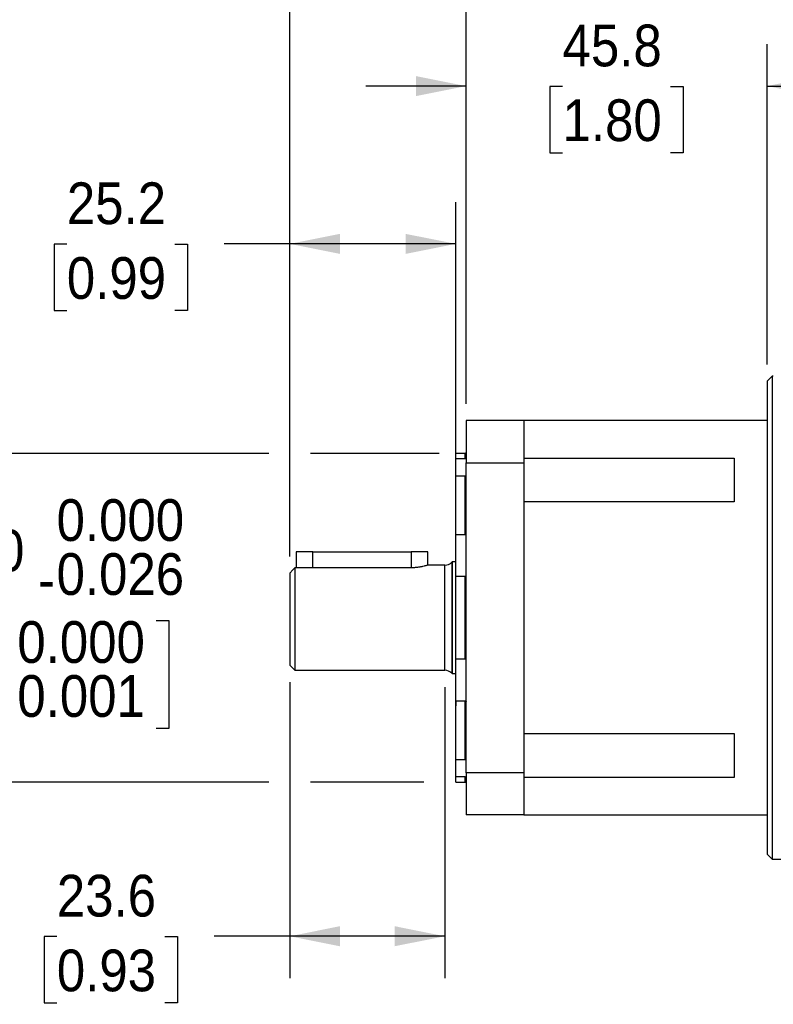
# Model space of a CAD drawing. Header units: millimetres. Extents: x 0 to 559, y 0 to 432.
# Tile 5 of 17: x 159 to 274, y 202 to 352. Entities that reach past the tile are written whole.
import ezdxf

# ---------------------------------------------------------------- set-up
doc = ezdxf.new("R2010")
doc.units = ezdxf.units.MM
doc.header["$LTSCALE"] = 2
doc.linetypes.add('SLD-Solid', pattern=[0])
doc.layers.add('SLD-0', color=7, linetype='SLD-Solid', lineweight=25)
doc.styles.add('SLDTEXTSTYLE0', font='GOTHIC.TTF', dxfattribs={"width": 0.913})
doc.dimstyles.new('SLDDIMSTYLE2', dxfattribs={"dimtxt": 6.35, "dimasz": 7.62, "dimexe": 0, "dimexo": 0.0625, "dimgap": 1.5875, "dimtad": 0, "dimtih": 1, "dimtoh": 1, "dimdec": 1, "dimrnd": 1e-09, "dimzin": 12, "dimdsep": 46, "dimtxsty": 'SLDTEXTSTYLE0', "dimsah": 1, "dimcen": 0.09, "dimadec": 0, "dimazin": 3, "dimtfac": 1, "dimtdec": 1, "dimtmove": 0, "dimatfit": 0, "dimfxl": 0, "dimfrac": 2, "dimtolj": 1, "dimtzin": 12, "dimarcsym": 0})
doc.dimstyles.new('SLDDIMSTYLE3', dxfattribs={"dimtxt": 6.35, "dimasz": 7.62, "dimexe": 0, "dimexo": 0.0625, "dimgap": 1.5875, "dimtad": 0, "dimtih": 1, "dimtoh": 1, "dimdec": 1, "dimrnd": 1e-09, "dimzin": 12, "dimdsep": 46, "dimtxsty": 'SLDTEXTSTYLE0', "dimsah": 1, "dimcen": 0.09, "dimadec": 0, "dimazin": 3, "dimtfac": 1, "dimtdec": 1, "dimtofl": 0, "dimtmove": 0, "dimatfit": 3, "dimfxl": 0, "dimfrac": 2, "dimtolj": 1, "dimtzin": 12, "dimarcsym": 0})
doc.dimstyles.new('SLDDIMSTYLE4', dxfattribs={"dimtxt": 6.35, "dimasz": 7.62, "dimexe": 0, "dimexo": 0.0625, "dimgap": 1.5875, "dimtad": 0, "dimtih": 1, "dimtoh": 1, "dimdec": 1, "dimrnd": 1e-09, "dimzin": 4, "dimdsep": 46, "dimtxsty": 'SLDTEXTSTYLE0', "dimsah": 1, "dimcen": 0.09, "dimadec": 0, "dimazin": 1, "dimtfac": 1, "dimtdec": 1, "dimtofl": 0, "dimtmove": 0, "dimatfit": 3, "dimfxl": 0, "dimfrac": 2, "dimtolj": 1, "dimtzin": 12, "dimarcsym": 0})
doc.dimstyles.new('SLDDIMSTYLE5', dxfattribs={"dimtxt": 6.35, "dimasz": 7.62, "dimexe": 0, "dimexo": 0.0625, "dimgap": 1.5875, "dimtad": 0, "dimtih": 1, "dimtoh": 1, "dimdec": 3, "dimrnd": 1e-09, "dimzin": 4, "dimdsep": 46, "dimtxsty": 'SLDTEXTSTYLE0', "dimsah": 1, "dimcen": 0.09, "dimadec": 0, "dimazin": 1, "dimtol": 1, "dimtm": 0.026, "dimtfac": 1, "dimtdec": 3, "dimtmove": 0, "dimatfit": 0, "dimfxl": 0, "dimfrac": 2, "dimtolj": 1, "dimtzin": 0, "dimarcsym": 0})

# ---------------------------------------------------------------- blocks, each defined once
blk = doc.blocks.new('_D_3')
at = {"layer": 'SLD-0'}
for p, q in [((200.15, 251.08), (200.15, 206.06)), ((223.72, 250.32), (223.72, 206.06)), ((164.72, 212.36), (162.79, 212.36)), ((162.79, 212.36), (162.79, 202.28)), ((181.15, 212.36), (183.08, 212.36)), ((183.08, 212.36), (183.08, 202.28)), ((200.15, 212.41), (188.65, 212.41)), ((223.72, 212.41), (200.15, 212.41)), ((162.79, 202.28), (164.72, 202.28)), ((183.08, 202.28), (181.15, 202.28))]:
    blk.add_line(p, q, dxfattribs=at)
for points in [[(200.15, 212.41), (207.77, 210.89), (207.77, 213.94)], [(223.72, 212.41), (216.1, 213.94), (216.1, 210.89)]]:
    blk.add_solid(points, dxfattribs=at)
at = {"layer": 'SLD-0', "char_height": 6.35, "attachment_point": 1, "style": 'SLDTEXTSTYLE0'}
for s, insert in [('23.6', (164.72, 221.76)), ('0.93', (164.72, 210.39))]:
    blk.add_mtext(s, dxfattribs=dict(at, insert=insert))
blk = doc.blocks.new('_D_4')
at = {"layer": 'SLD-0'}
for p, q in [((200.15, 270.19), (200.15, 324.08)), ((225.38, 284.95), (225.38, 324.08)), ((166.24, 317.68), (164.31, 317.68)), ((164.31, 317.68), (164.31, 307.6)), ((182.67, 317.68), (184.6, 317.68)), ((184.6, 317.68), (184.6, 307.6)), ((200.15, 317.73), (190.17, 317.73)), ((225.38, 317.73), (200.15, 317.73)), ((164.31, 307.6), (166.24, 307.6)), ((184.6, 307.6), (182.67, 307.6))]:
    blk.add_line(p, q, dxfattribs=at)
for points in [[(200.15, 317.73), (207.77, 316.2), (207.77, 319.25)], [(225.38, 317.73), (217.76, 319.25), (217.76, 316.2)]]:
    blk.add_solid(points, dxfattribs=at)
at = {"layer": 'SLD-0', "char_height": 6.35, "attachment_point": 1, "style": 'SLDTEXTSTYLE0'}
for s, insert in [('25.2', (166.24, 327.08)), ('0.99', (166.24, 315.71))]:
    blk.add_mtext(s, dxfattribs=dict(at, insert=insert))
blk = doc.blocks.new('_D_5')
at = {"layer": 'SLD-0'}
for p, q in [((200.15, 270.19), (200.15, 384.08)), ((226.95, 293.4), (226.95, 384.08)), ((169.29, 377.68), (167.36, 377.68)), ((167.36, 377.68), (167.36, 367.6)), ((185.71, 377.68), (187.65, 377.68)), ((187.65, 377.68), (187.65, 367.6)), ((200.15, 377.73), (193.22, 377.73)), ((226.95, 377.73), (200.15, 377.73)), ((167.36, 367.6), (169.29, 367.6)), ((187.65, 367.6), (185.71, 367.6))]:
    blk.add_line(p, q, dxfattribs=at)
for points in [[(200.15, 377.73), (207.77, 376.2), (207.77, 379.25)], [(226.95, 377.73), (219.33, 379.25), (219.33, 376.2)]]:
    blk.add_solid(points, dxfattribs=at)
at = {"layer": 'SLD-0', "char_height": 6.35, "attachment_point": 1, "style": 'SLDTEXTSTYLE0'}
for s, insert in [('26.8', (169.29, 387.08)), ('1.06', (169.29, 375.71))]:
    blk.add_mtext(s, dxfattribs=dict(at, insert=insert))
blk = doc.blocks.new('_D_6')
at = {"layer": 'SLD-0'}
for p, q in [((226.95, 293.4), (226.95, 384.08)), ((331.95, 293.4), (331.95, 384.08)), ((226.95, 377.73), (263.74, 377.73)), ((271.24, 377.68), (269.31, 377.68)), ((269.31, 377.68), (269.31, 367.6)), ((287.67, 377.68), (289.6, 377.68)), ((289.6, 377.68), (289.6, 367.6)), ((331.95, 377.73), (295.17, 377.73)), ((269.31, 367.6), (271.24, 367.6)), ((289.6, 367.6), (287.67, 367.6))]:
    blk.add_line(p, q, dxfattribs=at)
for points in [[(226.95, 377.73), (234.57, 376.2), (234.57, 379.25)], [(331.95, 377.73), (324.33, 379.25), (324.33, 376.2)]]:
    blk.add_solid(points, dxfattribs=at)
at = {"layer": 'SLD-0', "char_height": 6.35, "attachment_point": 1, "style": 'SLDTEXTSTYLE0'}
for s, insert in [('105.0', (268.9, 387.08)), ('4.13', (271.24, 375.71))]:
    blk.add_mtext(s, dxfattribs=dict(at, insert=insert))
blk = doc.blocks.new('_D_7')
at = {"layer": 'SLD-0'}
for p, q in [((200.15, 270.19), (200.15, 411.04)), ((331.95, 293.4), (331.95, 411.04)), ((200.15, 404.69), (250.34, 404.69)), ((257.84, 404.64), (255.91, 404.64)), ((255.91, 404.64), (255.91, 394.56)), ((274.26, 404.64), (276.2, 404.64)), ((276.2, 404.64), (276.2, 394.56)), ((331.95, 404.69), (281.77, 404.69)), ((255.91, 394.56), (257.84, 394.56)), ((276.2, 394.56), (274.26, 394.56))]:
    blk.add_line(p, q, dxfattribs=at)
for points in [[(200.15, 404.69), (207.77, 403.17), (207.77, 406.22)], [(331.95, 404.69), (324.33, 406.22), (324.33, 403.17)]]:
    blk.add_solid(points, dxfattribs=at)
at = {"layer": 'SLD-0', "char_height": 6.35, "attachment_point": 1, "style": 'SLDTEXTSTYLE0'}
for s, insert in [('131.8', (255.49, 414.04)), ('5.19', (257.84, 402.67))]:
    blk.add_mtext(s, dxfattribs=dict(at, insert=insert))
blk = doc.blocks.new('_D_8')
at = {"layer": 'SLD-0'}
for p, q in [((226.95, 293.4), (226.95, 348.08)), ((272.73, 299.38), (272.73, 348.08)), ((226.95, 341.73), (211.71, 341.73)), ((241.63, 341.68), (239.69, 341.68)), ((239.69, 341.68), (239.69, 331.6)), ((258.05, 341.68), (259.99, 341.68)), ((259.99, 341.68), (259.99, 331.6)), ((272.73, 341.73), (287.97, 341.73)), ((239.69, 331.6), (241.63, 331.6)), ((259.99, 331.6), (258.05, 331.6))]:
    blk.add_line(p, q, dxfattribs=at)
for points in [[(226.95, 341.73), (219.33, 343.25), (219.33, 340.2)], [(272.73, 341.73), (280.35, 340.2), (280.35, 343.25)]]:
    blk.add_solid(points, dxfattribs=at)
at = {"layer": 'SLD-0', "char_height": 6.35, "attachment_point": 1, "style": 'SLDTEXTSTYLE0'}
for s, insert in [('45.8', (241.63, 351.08)), ('1.80', (241.63, 339.71))]:
    blk.add_mtext(s, dxfattribs=dict(at, insert=insert))
blk = doc.blocks.new('_D_10')
at = {"layer": 'SLD-0'}
for p, q in [((156.14, 285.86), (156.14, 301.1)), ((196.97, 285.86), (149.79, 285.86)), ((222.84, 285.86), (203.32, 285.86)), ((132.46, 260.44), (130.53, 260.44)), ((130.53, 260.44), (130.53, 244.02)), ((179.82, 260.44), (181.76, 260.44)), ((181.76, 260.44), (181.76, 244.02)), ((130.53, 244.02), (132.46, 244.02)), ((181.76, 244.02), (179.82, 244.02)), ((196.97, 235.86), (149.79, 235.86)), ((156.14, 235.86), (156.14, 220.62)), ((220.54, 235.86), (203.32, 235.86))]:
    blk.add_line(p, q, dxfattribs=at)
for points in [[(156.14, 285.86), (157.67, 293.48), (154.62, 293.48)], [(156.14, 235.86), (154.62, 228.24), (157.67, 228.24)]]:
    blk.add_solid(points, dxfattribs=at)
at = {"layer": 'SLD-0', "char_height": 6.35, "attachment_point": 1, "style": 'SLDTEXTSTYLE0'}
for s, insert in [('0.000', (164.68, 278.89)), ('%%c', (126.49, 274.25)), ('50.000', (136.07, 274.25)), ('0.026', (164.68, 270.68)), ('-', (161.87, 269.84)), ('+', (153.58, 260.34)), ('0.000', (158.71, 260.34)), ('1.969', (132.46, 255.8)), ('0.001', (158.71, 252.13)), ('-', (154.74, 252.13))]:
    blk.add_mtext(s, dxfattribs=dict(at, insert=insert))

msp = doc.modelspace()

# ---------------------------------------------------------------- linework, layer by layer
for p, q in [((273.4887, 297.6007), (272.7267, 296.8387)), ((272.7267, 296.8387), (272.7267, 224.8805)), ((273.6804, 297.6007), (273.4887, 297.6007)), ((273.4887, 297.6007), (273.4887, 224.1185)), ((226.9546, 290.857), (226.9546, 284.4308)), ((235.7328, 290.857), (226.9546, 290.857)), ((272.7267, 290.857), (235.7328, 290.857)), ((235.7328, 290.857), (235.7328, 284.4308)), ((226.8276, 285.8596), (225.3798, 285.8596)), ((225.3798, 285.0606), (225.3798, 285.8596)), ((225.3798, 285.0606), (226.8276, 285.0606)), ((225.3798, 282.4057), (225.3798, 285.0606)), ((226.8276, 285.0606), (226.8276, 285.8596)), ((235.7328, 285.1403), (267.7328, 285.1403)), ((267.7328, 285.1403), (267.7328, 278.4746)), ((226.9546, 237.2884), (226.9546, 284.4308)), ((226.9546, 284.4308), (235.7328, 284.4308)), ((235.7328, 284.4308), (235.7328, 260.8596)), ((226.8276, 282.4057), (225.3798, 282.4057)), ((225.3798, 273.5389), (225.3798, 282.4057)), ((226.8276, 273.5389), (226.8276, 282.4057)), ((267.7328, 278.4746), (235.7328, 278.4746)), ((225.3798, 267.1294), (225.3798, 273.5389)), ((225.3798, 273.5389), (226.8276, 273.5389)), ((201.1276, 270.8596), (201.1276, 268.4589)), ((203.6276, 270.8596), (201.1276, 270.8596)), ((203.6276, 268.4589), (203.6276, 270.8596)), ((203.6276, 270.8596), (218.6276, 270.8596)), ((218.6276, 270.8596), (218.6276, 268.4589)), ((221.1276, 270.8596), (218.6276, 270.8596)), ((221.1276, 268.8596), (221.1276, 270.8596)), ((200.9092, 268.4589), (200.9092, 252.8596)), ((203.6276, 268.4589), (200.9092, 268.4589)), ((218.6276, 268.4589), (203.6276, 268.4589)), ((223.7185, 268.8596), (221.1276, 268.8596)), ((223.7185, 252.8596), (223.7185, 268.8596)), ((224.8334, 269.3432), (224.7961, 269.306)), ((224.7961, 269.306), (224.7961, 252.4132)), ((225.3798, 269.3432), (224.8334, 269.3432)), ((224.8334, 269.3432), (224.8334, 252.376)), ((200.1472, 267.6521), (200.1472, 253.6216)), ((226.8276, 267.1294), (225.3798, 267.1294)), ((225.3798, 254.5898), (225.3798, 267.1294)), ((226.8276, 254.5898), (226.8276, 267.1294)), ((235.7328, 260.8596), (235.7328, 237.2884)), ((200.1472, 253.6216), (200.9092, 252.8596)), ((225.3798, 248.1803), (225.3798, 254.5898)), ((225.3798, 254.5898), (226.8276, 254.5898)), ((200.9092, 252.8596), (223.7185, 252.8596)), ((224.7961, 252.4132), (224.8334, 252.376)), ((224.8334, 252.376), (225.3798, 252.376)), ((226.8276, 248.1803), (225.3798, 248.1803)), ((225.3798, 239.3135), (225.3798, 248.1803)), ((226.8276, 239.3135), (226.8276, 248.1803)), ((235.7328, 243.2445), (267.7328, 243.2445)), ((267.7328, 243.2445), (267.7328, 236.5788)), ((225.3798, 239.3135), (226.8276, 239.3135)), ((225.3798, 236.6586), (225.3798, 239.3135)), ((226.8276, 236.6586), (225.3798, 236.6586)), ((225.3798, 235.8596), (225.3798, 236.6586)), ((226.8276, 235.8596), (226.8276, 236.6586)), ((235.7328, 237.2884), (226.9546, 237.2884)), ((226.9546, 237.2884), (226.9546, 230.8622)), ((235.7328, 237.2884), (235.7328, 230.8622)), ((225.3798, 235.8596), (226.8276, 235.8596)), ((267.7328, 236.5788), (235.7328, 236.5788)), ((235.7328, 230.8622), (226.9546, 230.8622)), ((235.7328, 230.8622), (272.7267, 230.8622)), ((272.7267, 224.8805), (273.4887, 224.1185)), ((273.4887, 224.1185), (304.2837, 224.1185))]:
    msp.add_line(p, q)
for centre, radius, start, end in [((226.8276, 285.9866), 0.127, 270, 0), ((223.7185, 270.3836), 1.524, 270, 315), ((223.7185, 251.3356), 1.524, 45, 90), ((226.8276, 235.7326), 0.127, 0, 90)]:
    msp.add_arc(centre, radius, start, end)
for points, knots in [([(226.8276, 285.0606), (226.8391, 285.0615), (226.8618, 285.0632), (226.8936, 285.0781), (226.9237, 285.1044), (226.9498, 285.144), (226.953, 285.1784), (226.9546, 285.1957)], [0, 0, 0, 0, 0.16742466, 0.32978035, 0.50084907, 0.74877833, 1, 1, 1, 1]), ([(226.8276, 282.4057), (226.8383, 282.4062), (226.8605, 282.4073), (226.8923, 282.4162), (226.9206, 282.4309), (226.9474, 282.4548), (226.9518, 282.4769), (226.9546, 282.4905)], [0, 0, 0, 0, 0.156649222, 0.32320714, 0.501048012, 0.691044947, 1, 1, 1, 1]), ([(226.8276, 273.5389), (226.8391, 273.5396), (226.8618, 273.541), (226.8936, 273.5528), (226.9237, 273.5737), (226.9498, 273.6049), (226.953, 273.6317), (226.9546, 273.6451)], [0, 0, 0, 0, 0.167424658, 0.329780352, 0.500849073, 0.74877833, 1, 1, 1, 1]), ([(200.9092, 268.4589), (200.7786, 268.3213), (200.524, 268.053), (200.2706, 267.7835), (200.1472, 267.6521)], [0, 0, 0, 0, 0.51274006, 1, 1, 1, 1]), ([(221.1276, 268.8596), (221.1268, 268.8593), (221.1253, 268.8589), (221.1131, 268.855), (221.0936, 268.8489), (221.066, 268.8404), (221.0307, 268.8297), (220.9874, 268.8168), (220.8949, 268.7897), (220.7179, 268.7394), (220.4574, 268.6747), (220.2161, 268.6225), (220.0194, 268.5846), (219.8098, 268.5494), (219.5875, 268.5182), (219.3562, 268.4925), (219.1173, 268.4734), (218.8739, 268.4612), (218.7099, 268.4597), (218.6276, 268.4589)], [0, 0, 0, 0, 0.03592497, 0.07160965, 0.10716709, 0.14271154, 0.17835738, 0.21421804, 0.2504049, 0.37514233, 0.50024305, 0.56264267, 0.62525211, 0.68804108, 0.75013091, 0.81324163, 0.87548178, 0.9375121, 1, 1, 1, 1]), ([(226.8276, 267.1294), (226.8383, 267.1292), (226.8605, 267.129), (226.8923, 267.1271), (226.9206, 267.1244), (226.9474, 267.1193), (226.9518, 267.1162), (226.9546, 267.1142)], [0, 0, 0, 0, 0.156649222, 0.32320714, 0.501048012, 0.691044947, 1, 1, 1, 1]), ([(226.8276, 254.5898), (226.8391, 254.5899), (226.8618, 254.5901), (226.8936, 254.592), (226.9237, 254.5953), (226.9498, 254.5998), (226.953, 254.6032), (226.9546, 254.6049)], [0, 0, 0, 0, 0.16742466, 0.32978035, 0.50084907, 0.74877833, 1, 1, 1, 1]), ([(225.3798, 248.0588), (225.3798, 247.9925), (225.3798, 247.746), (225.3798, 247.5252), (225.3798, 247.4812), (225.3798, 247.4596)], [0, 0, 0, 0, 0.15744803, 0.58518711, 1, 1, 1, 1]), ([(226.8276, 248.1803), (226.8383, 248.1796), (226.8605, 248.1781), (226.8923, 248.1666), (226.9206, 248.148), (226.9474, 248.117), (226.9518, 248.0905), (226.9546, 248.0741)], [0, 0, 0, 0, 0.156649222, 0.323207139, 0.501048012, 0.691044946, 1, 1, 1, 1]), ([(226.8276, 239.3135), (226.8391, 239.3129), (226.8618, 239.3119), (226.8936, 239.3027), (226.9237, 239.2864), (226.9498, 239.2616), (226.953, 239.2397), (226.9546, 239.2287)], [0, 0, 0, 0, 0.16742466, 0.32978035, 0.50084907, 0.74877833, 1, 1, 1, 1]), ([(226.8276, 236.6586), (226.8383, 236.6577), (226.8605, 236.6559), (226.8923, 236.6414), (226.9206, 236.6179), (226.9474, 236.5791), (226.9518, 236.5448), (226.9546, 236.5235)], [0, 0, 0, 0, 0.15664922, 0.32320714, 0.50104801, 0.69104495, 1, 1, 1, 1])]:
    msp.add_open_spline(points, degree=3, knots=knots)

# ---------------------------------------------------------------- dimensions: what is measured, and where the dimension line sits
at = {"layer": 'SLD-0'}
for base, p1, p2, dimstyle, picture, middle in [((331.9546, 404.6911), (200.1472, 267.6521), (331.9546, 290.857), 'SLDDIMSTYLE3', '_D_7', (266.0509, 404.6911)), ((226.9546, 377.7289), (200.1472, 267.6521), (226.9546, 290.857), 'SLDDIMSTYLE3', '_D_5', (177.5016, 377.7289)), ((331.9546, 377.7289), (226.9546, 290.857), (331.9546, 290.857), 'SLDDIMSTYLE4', '_D_6', (279.4546, 377.7289)), ((272.7267, 341.7289), (226.9546, 290.857), (272.7267, 296.8387), 'SLDDIMSTYLE2', '_D_8', (249.8406, 341.7289)), ((225.3798, 317.7289), (200.1472, 267.6521), (225.3798, 282.4057), 'SLDDIMSTYLE3', '_D_4', (174.4544, 317.7289)), ((223.7185, 212.4112), (200.1472, 253.6216), (223.7185, 252.8596), 'SLDDIMSTYLE3', '_D_3', (172.9351, 212.4112))]:
    dim = msp.add_linear_dim(base=base, p1=p1, p2=p2, dimstyle=dimstyle, dxfattribs=at)
    dim.commit()
    dim.dimension.update_dxf_attribs({"geometry": picture, "text_midpoint": middle, "dimtype": 160})
dim = msp.add_linear_dim(base=(156.1435, 235.8596), p1=(225.3798, 285.8596), p2=(226.8276, 235.8596), angle=90, text='%%c<>', dimstyle='SLDDIMSTYLE5', dxfattribs=at)
dim.commit()
dim.dimension.update_dxf_attribs({"geometry": '_D_10', "text_midpoint": (156.1435, 260.8596), "dimtype": 160})

doc.saveas('drawing.dxf')
